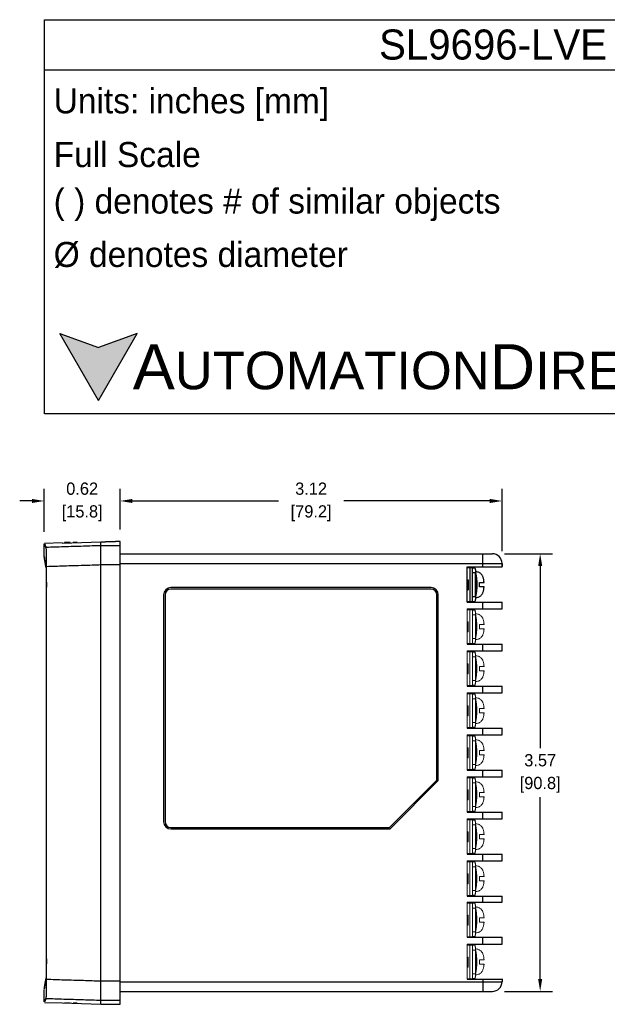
# Model space of a CAD drawing. Header units: inches. Extents: x 515.8 to 530.8, y 504.7 to 513.4.
# Tile 7 of 17: x 521.5 to 526.3, y 504.8 to 512.8. Entities that reach past the tile are written whole.
import ezdxf

# ---------------------------------------------------------------- set-up
doc = ezdxf.new("R2010")
doc.units = ezdxf.units.IN
doc.header["$LTSCALE"] = 8
doc.header["$MEASUREMENT"] = 0
for name, color, linetype in [('02___PRT_ALL_AXES', 7, 'Continuous'), ('Dimensions', 140, 'Continuous'), ('Text', 140, 'Continuous')]:
    doc.layers.add(name, color=color, linetype=linetype)
doc.styles.add('\\M+2ABAC\\M+2A6A11', font='txt')
doc.dimstyles.get("Standard").update_dxf_attribs({"dimtxt": 0.1, "dimasz": 0.1, "dimexe": 0.1, "dimexo": 0.1, "dimgap": 0.05, "dimtad": 0, "dimtih": 1, "dimtoh": 1, "dimzin": 0, "dimdsep": 46, "dimtxsty": 'Standard', "dimcen": 0, "dimclrd": 256, "dimclre": 256, "dimclrt": 256, "dimadec": 0, "dimazin": 0, "dimtfac": 1, "dimtofl": 0, "dimtmove": 0, "dimatfit": 3, "dimfxl": 0, "dimtolj": 1, "dimtzin": 0, "dimarcsym": 0})

# ---------------------------------------------------------------- blocks, each defined once
blk = doc.blocks.new('*D5')
at = {"layer": 'DEFPOINTS', "color": 0}
for p in [(522.3096, 508.8749), (521.6888, 508.5239), (522.3096, 508.5431)]:
    blk.add_point(p, dxfattribs=at)
at = {"layer": 'Dimensions', "lineweight": -2}
for p, q in [((521.6888, 508.6239), (521.6888, 508.9749)), ((522.3096, 508.6431), (522.3096, 508.9749)), ((521.5888, 508.8749), (521.4888, 508.8749)), ((522.4096, 508.8749), (522.5096, 508.8749))]:
    blk.add_line(p, q, dxfattribs=at)
at = {"layer": 'Dimensions'}
for points in [[(521.5888, 508.8916), (521.5888, 508.8583), (521.6888, 508.8749)], [(522.4096, 508.8916), (522.4096, 508.8583), (522.3096, 508.8749)]]:
    blk.add_solid(points, dxfattribs=at)
at = {"layer": 'Dimensions', "char_height": 0.1, "attachment_point": 5}
for s, insert in [('\\A1;0.62', (521.9992, 508.9749)), ('\\A1;[15.8]', (521.9992, 508.7749))]:
    blk.add_mtext(s, dxfattribs=dict(at, insert=insert))
blk = doc.blocks.new('*D6')
at = {"layer": 'DEFPOINTS', "color": 0}
for p in [(525.4292, 508.8749), (522.3096, 508.5431), (525.4292, 508.3646)]:
    blk.add_point(p, dxfattribs=at)
at = {"layer": 'Dimensions', "lineweight": -2}
for p, q in [((522.3096, 508.6431), (522.3096, 508.9749)), ((525.4292, 508.4646), (525.4292, 508.9749)), ((522.4096, 508.8749), (523.6027, 508.8749)), ((525.3292, 508.8749), (524.1361, 508.8749))]:
    blk.add_line(p, q, dxfattribs=at)
at = {"layer": 'Dimensions'}
for points in [[(522.4096, 508.8916), (522.4096, 508.8583), (522.3096, 508.8749)], [(525.3292, 508.8916), (525.3292, 508.8583), (525.4292, 508.8749)]]:
    blk.add_solid(points, dxfattribs=at)
at = {"layer": 'Dimensions', "char_height": 0.1, "attachment_point": 5}
for s, insert in [('\\A1;3.12', (523.8694, 508.9749)), ('\\A1;[79.2]', (523.8694, 508.7749))]:
    blk.add_mtext(s, dxfattribs=dict(at, insert=insert))
blk = doc.blocks.new('*D9')
at = {"layer": 'DEFPOINTS', "color": 0}
for p in [(525.3503, 508.4435), (525.3503, 504.8691), (525.7408, 504.8691)]:
    blk.add_point(p, dxfattribs=at)
at = {"layer": 'Dimensions', "lineweight": -2}
for p, q in [((525.4503, 508.4435), (525.8408, 508.4435)), ((525.7408, 508.3435), (525.7408, 506.8563)), ((525.7408, 504.9691), (525.7408, 506.4563)), ((525.4503, 504.8691), (525.8408, 504.8691))]:
    blk.add_line(p, q, dxfattribs=at)
at = {"layer": 'Dimensions'}
for points in [[(525.7242, 508.3435), (525.7575, 508.3435), (525.7408, 508.4435)], [(525.7242, 504.9691), (525.7575, 504.9691), (525.7408, 504.8691)]]:
    blk.add_solid(points, dxfattribs=at)
at = {"layer": 'Dimensions', "char_height": 0.1, "attachment_point": 5}
for s, insert in [('\\A1;3.57', (525.7408, 506.7563)), ('\\A1;[90.8]', (525.7408, 506.5563))]:
    blk.add_mtext(s, dxfattribs=dict(at, insert=insert))

msp = doc.modelspace()

# ---------------------------------------------------------------- hatches: boundary and pattern name
at = {"layer": 'Text'}
msp.add_hatch(color=256, dxfattribs=at).paths.add_polyline_path([(522.1334, 509.6962), (522.4495, 510.2436), (522.1334, 510.1286), (521.8173, 510.2436)])

# ---------------------------------------------------------------- linework, layer by layer
at = {"color": 7, "linetype": 'Continuous'}
for p, q in [((521.6888, 508.4248), (521.6888, 508.5239)), ((521.8347, 508.5326), (521.6907, 508.5276)), ((521.8347, 508.5309), (522.1519, 508.5413)), ((521.8347, 508.5309), (521.8347, 508.5326)), ((521.8544, 508.5352), (521.8544, 508.5316)), ((521.9018, 508.5352), (521.8544, 508.5352)), ((521.9018, 508.5332), (521.9018, 508.5352)), ((521.9254, 508.534), (521.9254, 508.5352)), ((521.9577, 508.5352), (521.9254, 508.5352)), ((522.1519, 504.7652), (522.1519, 508.5413)), ((522.3096, 508.5097), (522.1519, 508.5097)), ((522.2702, 508.5423), (522.2702, 508.5431)), ((522.3096, 508.5431), (522.2702, 508.5431)), ((522.3096, 504.7635), (522.3096, 508.5431)), ((522.3096, 508.4435), (525.3503, 508.4435)), ((525.2715, 508.337), (525.2715, 508.4435)), ((521.7082, 504.9687), (521.7082, 508.3379)), ((522.3096, 508.3521), (522.1519, 508.3521)), ((522.3096, 508.3646), (525.4292, 508.3646)), ((525.1453, 508.337), (525.4292, 508.337)), ((525.1453, 508.0492), (525.1453, 508.337)), ((525.1884, 508.3291), (525.1453, 508.3291)), ((525.1473, 508.3291), (525.1473, 508.337)), ((525.1478, 508.3291), (525.1478, 508.337)), ((525.1532, 508.3291), (525.1532, 508.337)), ((525.1652, 508.3291), (525.1652, 508.0531)), ((525.1768, 508.3291), (525.1768, 508.337)), ((525.1847, 508.3291), (525.1847, 508.337)), ((525.1884, 508.0531), (525.1884, 508.3291)), ((525.206, 508.3272), (525.1884, 508.3272)), ((525.4292, 508.3646), (525.4292, 508.341)), ((525.4292, 508.337), (525.4292, 508.3646)), ((525.2129, 508.2877), (525.1884, 508.2877)), ((525.2129, 508.0945), (525.2129, 508.2877)), ((521.7065, 505.1349), (521.7065, 508.1717)), ((524.8495, 508.1675), (522.7236, 508.1675)), ((525.1453, 508.2306), (525.1532, 508.2306)), ((525.1453, 508.2182), (525.1532, 508.2182)), ((525.1453, 508.2041), (525.1532, 508.2041)), ((525.1532, 508.2306), (525.1532, 508.1478)), ((525.2458, 508.2089), (525.2825, 508.2089)), ((525.2825, 508.1734), (525.2458, 508.1734)), ((522.6645, 508.1083), (522.6645, 506.255)), ((522.6763, 508.1083), (522.6763, 506.255)), ((524.8495, 508.1556), (522.7236, 508.1556)), ((524.8969, 506.5951), (524.8969, 508.1083)), ((524.9087, 506.5902), (524.9087, 508.1083)), ((525.1453, 508.1478), (525.1532, 508.1478)), ((525.1884, 508.0945), (525.2129, 508.0945)), ((525.1453, 508.0531), (525.1884, 508.0531)), ((525.1453, 508.0492), (525.4292, 508.0492)), ((525.1473, 508.0492), (525.1473, 508.0531)), ((525.1478, 508.0492), (525.1478, 508.0531)), ((525.1532, 508.0492), (525.1532, 508.0531)), ((525.1768, 508.0492), (525.1768, 508.0531)), ((525.1847, 508.0492), (525.1847, 508.0531)), ((525.1884, 508.0551), (525.206, 508.0551)), ((525.2715, 507.994), (525.2715, 508.0492)), ((525.4292, 507.994), (525.4292, 508.0492)), ((525.1453, 507.994), (525.4292, 507.994)), ((525.1453, 507.7061), (525.4292, 507.7061)), ((525.2715, 507.6509), (525.2715, 507.7061)), ((525.4292, 507.6509), (525.4292, 507.7061)), ((525.1453, 507.6509), (525.4292, 507.6509)), ((525.1453, 507.3631), (525.4292, 507.3631)), ((525.2715, 507.3079), (525.2715, 507.3631)), ((525.4292, 507.3079), (525.4292, 507.3631)), ((525.1453, 507.3079), (525.4292, 507.3079)), ((525.1453, 507.02), (525.4292, 507.02)), ((525.1453, 506.9648), (525.4292, 506.9648)), ((525.2715, 506.9648), (525.2715, 507.02)), ((525.4292, 506.9648), (525.4292, 507.02)), ((525.1453, 506.677), (525.4292, 506.677)), ((525.2715, 506.6218), (525.2715, 506.677)), ((525.4292, 506.6218), (525.4292, 506.677)), ((524.5095, 506.2077), (524.8969, 506.5951)), ((524.5144, 506.1959), (524.9087, 506.5902)), ((525.1453, 506.6218), (525.4292, 506.6218)), ((525.1453, 506.3339), (525.4292, 506.3339)), ((525.2715, 506.2787), (525.2715, 506.3339)), ((525.4292, 506.2787), (525.4292, 506.3339)), ((525.1453, 506.2787), (525.4292, 506.2787)), ((522.7236, 506.2077), (524.5095, 506.2077)), ((522.7236, 506.1959), (524.5144, 506.1959)), ((525.1453, 505.9908), (525.4292, 505.9908)), ((525.1453, 505.9356), (525.4292, 505.9356)), ((525.2715, 505.9356), (525.2715, 505.9908)), ((525.4292, 505.9356), (525.4292, 505.9908)), ((525.1453, 505.6478), (525.4292, 505.6478)), ((525.1453, 505.5985), (525.4292, 505.5985)), ((525.2715, 505.5985), (525.2715, 505.6478)), ((525.4292, 505.5985), (525.4292, 505.6478)), ((525.1453, 505.3107), (525.4292, 505.3107)), ((525.2715, 505.2555), (525.2715, 505.3107)), ((525.4292, 505.2555), (525.4292, 505.3107)), ((525.1453, 505.2555), (525.4292, 505.2555)), ((522.1519, 504.9545), (522.3096, 504.9545)), ((522.3096, 504.9479), (525.4292, 504.9479)), ((525.1453, 504.9676), (525.4292, 504.9676)), ((525.2715, 504.9716), (525.2715, 504.8691)), ((525.4292, 504.9716), (525.4292, 504.9479)), ((521.6888, 504.7827), (521.6888, 504.8818)), ((522.3096, 504.8691), (525.3503, 504.8691)), ((522.1519, 504.7969), (522.3096, 504.7969)), ((521.6907, 504.779), (521.8347, 504.774)), ((521.8347, 504.7757), (522.1519, 504.7652)), ((521.8347, 504.7757), (521.8347, 504.774)), ((521.8544, 504.775), (521.8544, 504.7714)), ((521.9018, 504.7714), (521.8544, 504.7714)), ((521.9018, 504.7734), (521.9018, 504.7714)), ((521.9254, 504.7725), (521.9254, 504.7714)), ((521.9577, 504.7714), (521.9254, 504.7714)), ((522.2702, 504.7635), (522.2702, 504.7643)), ((522.2702, 504.7635), (522.3096, 504.7635))]:
    msp.add_line(p, q, dxfattribs=at)
at = {"color": 7, "linetype": 'Continuous', "lineweight": 0}
for p, q in [((525.1453, 507.7061), (525.1453, 507.994)), ((525.1884, 507.9861), (525.1453, 507.9861)), ((525.1473, 507.9861), (525.1473, 507.994)), ((525.1478, 507.9861), (525.1478, 507.994)), ((525.1532, 507.9861), (525.1532, 507.994)), ((525.1652, 507.9861), (525.1652, 507.7101)), ((525.1768, 507.9861), (525.1768, 507.994)), ((525.1847, 507.9861), (525.1847, 507.994)), ((525.1884, 507.7101), (525.1884, 507.9861)), ((525.206, 507.9841), (525.1884, 507.9841)), ((525.2129, 507.9447), (525.1884, 507.9447)), ((525.2129, 507.7515), (525.2129, 507.9447)), ((525.1453, 507.8875), (525.1532, 507.8875)), ((525.1453, 507.8752), (525.1532, 507.8752)), ((525.1453, 507.8611), (525.1532, 507.8611)), ((525.1532, 507.8875), (525.1532, 507.8047)), ((525.2458, 507.8658), (525.2825, 507.8658)), ((525.1453, 507.8047), (525.1532, 507.8047)), ((525.2825, 507.8303), (525.2458, 507.8303)), ((525.1453, 507.7101), (525.1884, 507.7101)), ((525.1473, 507.7061), (525.1473, 507.7101)), ((525.1478, 507.7061), (525.1478, 507.7101)), ((525.1532, 507.7061), (525.1532, 507.7101)), ((525.1768, 507.7061), (525.1768, 507.7101)), ((525.1847, 507.7061), (525.1847, 507.7101)), ((525.1884, 507.7515), (525.2129, 507.7515)), ((525.1884, 507.712), (525.206, 507.712)), ((525.1453, 507.3631), (525.1453, 507.6509)), ((525.1884, 507.643), (525.1453, 507.643)), ((525.1473, 507.643), (525.1473, 507.6509)), ((525.1478, 507.643), (525.1478, 507.6509)), ((525.1532, 507.643), (525.1532, 507.6509)), ((525.1652, 507.643), (525.1652, 507.367)), ((525.1768, 507.643), (525.1768, 507.6509)), ((525.1847, 507.643), (525.1847, 507.6509)), ((525.1884, 507.367), (525.1884, 507.643)), ((525.206, 507.6411), (525.1884, 507.6411)), ((525.2129, 507.6016), (525.1884, 507.6016)), ((525.2129, 507.4084), (525.2129, 507.6016)), ((525.1453, 507.5445), (525.1532, 507.5445)), ((525.1453, 507.5321), (525.1532, 507.5321)), ((525.1532, 507.5445), (525.1532, 507.4616)), ((525.2458, 507.5228), (525.2825, 507.5228)), ((525.1453, 507.518), (525.1532, 507.518)), ((525.1453, 507.4616), (525.1532, 507.4616)), ((525.2825, 507.4873), (525.2458, 507.4873)), ((525.1453, 507.367), (525.1884, 507.367)), ((525.1473, 507.3631), (525.1473, 507.367)), ((525.1478, 507.3631), (525.1478, 507.367)), ((525.1532, 507.3631), (525.1532, 507.367)), ((525.1768, 507.3631), (525.1768, 507.367)), ((525.1847, 507.3631), (525.1847, 507.367)), ((525.1884, 507.4084), (525.2129, 507.4084)), ((525.1884, 507.369), (525.206, 507.369)), ((525.1453, 507.02), (525.1453, 507.3079)), ((525.1884, 507.3), (525.1453, 507.3)), ((525.1473, 507.3), (525.1473, 507.3079)), ((525.1478, 507.3), (525.1478, 507.3079)), ((525.1532, 507.3), (525.1532, 507.3079)), ((525.1652, 507.3), (525.1652, 507.024)), ((525.1768, 507.3), (525.1768, 507.3079)), ((525.1847, 507.3), (525.1847, 507.3079)), ((525.1884, 507.024), (525.1884, 507.3)), ((525.206, 507.298), (525.1884, 507.298)), ((525.1453, 507.2014), (525.1532, 507.2014)), ((525.1532, 507.2014), (525.1532, 507.1186)), ((525.2129, 507.2586), (525.1884, 507.2586)), ((525.2129, 507.0654), (525.2129, 507.2586)), ((525.1453, 507.1891), (525.1532, 507.1891)), ((525.1453, 507.175), (525.1532, 507.175)), ((525.1453, 507.1186), (525.1532, 507.1186)), ((525.2458, 507.1797), (525.2825, 507.1797)), ((525.2825, 507.1442), (525.2458, 507.1442)), ((525.1884, 507.0654), (525.2129, 507.0654)), ((525.1453, 507.024), (525.1884, 507.024)), ((525.1453, 506.677), (525.1453, 506.9648)), ((525.1884, 506.9569), (525.1453, 506.9569)), ((525.1473, 507.02), (525.1473, 507.024)), ((525.1473, 506.9569), (525.1473, 506.9648)), ((525.1478, 507.02), (525.1478, 507.024)), ((525.1478, 506.9569), (525.1478, 506.9648)), ((525.1532, 507.02), (525.1532, 507.024)), ((525.1532, 506.9569), (525.1532, 506.9648)), ((525.1652, 506.9569), (525.1652, 506.6809)), ((525.1768, 507.02), (525.1768, 507.024)), ((525.1768, 506.9569), (525.1768, 506.9648)), ((525.1847, 507.02), (525.1847, 507.024)), ((525.1847, 506.9569), (525.1847, 506.9648)), ((525.1884, 507.0259), (525.206, 507.0259)), ((525.1884, 506.6809), (525.1884, 506.9569)), ((525.206, 506.9549), (525.1884, 506.9549)), ((525.2129, 506.9155), (525.1884, 506.9155)), ((525.2129, 506.7223), (525.2129, 506.9155)), ((525.1453, 506.8583), (525.1532, 506.8583)), ((525.1453, 506.846), (525.1532, 506.846)), ((525.1453, 506.8319), (525.1532, 506.8319)), ((525.1532, 506.8583), (525.1532, 506.7755)), ((525.2458, 506.8367), (525.2825, 506.8367)), ((525.2825, 506.8012), (525.2458, 506.8012)), ((525.1453, 506.7755), (525.1532, 506.7755)), ((525.1884, 506.7223), (525.2129, 506.7223)), ((525.1453, 506.6809), (525.1884, 506.6809)), ((525.1473, 506.677), (525.1473, 506.6809)), ((525.1478, 506.677), (525.1478, 506.6809)), ((525.1532, 506.677), (525.1532, 506.6809)), ((525.1768, 506.677), (525.1768, 506.6809)), ((525.1847, 506.677), (525.1847, 506.6809)), ((525.1884, 506.6829), (525.206, 506.6829)), ((525.1453, 506.3339), (525.1453, 506.6218)), ((525.1884, 506.6139), (525.1453, 506.6139)), ((525.1473, 506.6139), (525.1473, 506.6218)), ((525.1478, 506.6139), (525.1478, 506.6218)), ((525.1532, 506.6139), (525.1532, 506.6218)), ((525.1652, 506.6139), (525.1652, 506.3378)), ((525.1768, 506.6139), (525.1768, 506.6218)), ((525.1847, 506.6139), (525.1847, 506.6218)), ((525.1884, 506.3378), (525.1884, 506.6139)), ((525.206, 506.6119), (525.1884, 506.6119)), ((525.2129, 506.5725), (525.1884, 506.5725)), ((525.2129, 506.3792), (525.2129, 506.5725)), ((525.1453, 506.5153), (525.1532, 506.5153)), ((525.1453, 506.503), (525.1532, 506.503)), ((525.1453, 506.4889), (525.1532, 506.4889)), ((525.1532, 506.5153), (525.1532, 506.4325)), ((525.2458, 506.4936), (525.2825, 506.4936)), ((525.1453, 506.4325), (525.1532, 506.4325)), ((525.2825, 506.4581), (525.2458, 506.4581)), ((525.1453, 506.3378), (525.1884, 506.3378)), ((525.1473, 506.3339), (525.1473, 506.3378)), ((525.1478, 506.3339), (525.1478, 506.3378)), ((525.1532, 506.3339), (525.1532, 506.3378)), ((525.1768, 506.3339), (525.1768, 506.3378)), ((525.1847, 506.3339), (525.1847, 506.3378)), ((525.1884, 506.3792), (525.2129, 506.3792)), ((525.1884, 506.3398), (525.206, 506.3398)), ((525.1453, 505.9908), (525.1453, 506.2787)), ((525.1884, 506.2708), (525.1453, 506.2708)), ((525.1473, 506.2708), (525.1473, 506.2787)), ((525.1478, 506.2708), (525.1478, 506.2787)), ((525.1532, 506.2708), (525.1532, 506.2787)), ((525.1652, 506.2708), (525.1652, 505.9948)), ((525.1768, 506.2708), (525.1768, 506.2787)), ((525.1847, 506.2708), (525.1847, 506.2787)), ((525.1884, 505.9948), (525.1884, 506.2708)), ((525.206, 506.2688), (525.1884, 506.2688)), ((525.1453, 506.1722), (525.1532, 506.1722)), ((525.1453, 506.1599), (525.1532, 506.1599)), ((525.1532, 506.1722), (525.1532, 506.0894)), ((525.2129, 506.2294), (525.1884, 506.2294)), ((525.2129, 506.0362), (525.2129, 506.2294)), ((525.1453, 506.1458), (525.1532, 506.1458)), ((525.1453, 506.0894), (525.1532, 506.0894)), ((525.2458, 506.1505), (525.2825, 506.1505)), ((525.2825, 506.1151), (525.2458, 506.1151)), ((525.1453, 505.9948), (525.1884, 505.9948)), ((525.1473, 505.9908), (525.1473, 505.9948)), ((525.1478, 505.9908), (525.1478, 505.9948)), ((525.1532, 505.9908), (525.1532, 505.9948)), ((525.1768, 505.9908), (525.1768, 505.9948)), ((525.1847, 505.9908), (525.1847, 505.9948)), ((525.1884, 506.0362), (525.2129, 506.0362)), ((525.1884, 505.9968), (525.206, 505.9968)), ((525.1453, 505.6478), (525.1453, 505.9356)), ((525.1884, 505.9278), (525.1453, 505.9278)), ((525.1473, 505.9278), (525.1473, 505.9356)), ((525.1478, 505.9278), (525.1478, 505.9356)), ((525.1532, 505.9278), (525.1532, 505.9356)), ((525.1652, 505.9278), (525.1652, 505.6517)), ((525.1768, 505.9278), (525.1768, 505.9356)), ((525.1847, 505.9278), (525.1847, 505.9356)), ((525.1884, 505.6517), (525.1884, 505.9278)), ((525.206, 505.9258), (525.1884, 505.9258)), ((525.2129, 505.8864), (525.1884, 505.8864)), ((525.2129, 505.6931), (525.2129, 505.8864)), ((525.1453, 505.8292), (525.1532, 505.8292)), ((525.1453, 505.8168), (525.1532, 505.8168)), ((525.1453, 505.8027), (525.1532, 505.8027)), ((525.1532, 505.8292), (525.1532, 505.7464)), ((525.2458, 505.8075), (525.2825, 505.8075)), ((525.2825, 505.772), (525.2458, 505.772)), ((525.1453, 505.7464), (525.1532, 505.7464)), ((525.1884, 505.6931), (525.2129, 505.6931)), ((525.1453, 505.6517), (525.1884, 505.6517)), ((525.1453, 505.3107), (525.1453, 505.5985)), ((525.1884, 505.5907), (525.1453, 505.5907)), ((525.1473, 505.6478), (525.1473, 505.6517)), ((525.1473, 505.5907), (525.1473, 505.5985)), ((525.1478, 505.6478), (525.1478, 505.6517)), ((525.1478, 505.5907), (525.1478, 505.5985)), ((525.1532, 505.6478), (525.1532, 505.6517)), ((525.1532, 505.5907), (525.1532, 505.5985)), ((525.1652, 505.5907), (525.1652, 505.3146)), ((525.1768, 505.6478), (525.1768, 505.6517)), ((525.1768, 505.5907), (525.1768, 505.5985)), ((525.1847, 505.6478), (525.1847, 505.6517)), ((525.1847, 505.5907), (525.1847, 505.5985)), ((525.1884, 505.6537), (525.206, 505.6537)), ((525.1884, 505.3146), (525.1884, 505.5907)), ((525.206, 505.5887), (525.1884, 505.5887)), ((525.2129, 505.5493), (525.1884, 505.5493)), ((525.2129, 505.356), (525.2129, 505.5493)), ((525.1453, 505.4921), (525.1532, 505.4921)), ((525.1453, 505.4797), (525.1532, 505.4797)), ((525.1453, 505.4657), (525.1532, 505.4657)), ((525.1532, 505.4921), (525.1532, 505.4093)), ((525.2458, 505.4704), (525.2825, 505.4704)), ((525.2825, 505.4349), (525.2458, 505.4349)), ((525.1453, 505.4093), (525.1532, 505.4093)), ((525.1884, 505.356), (525.2129, 505.356)), ((525.1453, 505.3146), (525.1884, 505.3146)), ((525.1473, 505.3107), (525.1473, 505.3146)), ((525.1478, 505.3107), (525.1478, 505.3146)), ((525.1532, 505.3107), (525.1532, 505.3146)), ((525.1768, 505.3107), (525.1768, 505.3146)), ((525.1847, 505.3107), (525.1847, 505.3146)), ((525.1884, 505.3166), (525.206, 505.3166)), ((525.1453, 504.9676), (525.1453, 505.2555)), ((525.1884, 505.2476), (525.1453, 505.2476)), ((525.1473, 505.2476), (525.1473, 505.2555)), ((525.1478, 505.2476), (525.1478, 505.2555)), ((525.1532, 505.2476), (525.1532, 505.2555)), ((525.1652, 505.2476), (525.1652, 504.9716)), ((525.1768, 505.2476), (525.1768, 505.2555)), ((525.1847, 505.2476), (525.1847, 505.2555)), ((525.1884, 504.9716), (525.1884, 505.2476)), ((525.206, 505.2456), (525.1884, 505.2456)), ((525.2129, 505.2062), (525.1884, 505.2062)), ((525.2129, 505.013), (525.2129, 505.2062)), ((525.1453, 505.149), (525.1532, 505.149)), ((525.1453, 505.1367), (525.1532, 505.1367)), ((525.1453, 505.1226), (525.1532, 505.1226)), ((525.1532, 505.149), (525.1532, 505.0662)), ((525.2458, 505.1273), (525.2825, 505.1273)), ((525.1453, 505.0662), (525.1532, 505.0662)), ((525.2825, 505.0918), (525.2458, 505.0918)), ((525.1453, 504.9716), (525.1884, 504.9716)), ((525.1473, 504.9676), (525.1473, 504.9716)), ((525.1478, 504.9676), (525.1478, 504.9716)), ((525.1532, 504.9676), (525.1532, 504.9716)), ((525.1768, 504.9676), (525.1768, 504.9716)), ((525.1847, 504.9676), (525.1847, 504.9716)), ((525.1884, 505.013), (525.2129, 505.013)), ((525.1884, 504.9736), (525.206, 504.9736))]:
    msp.add_line(p, q, dxfattribs=at)
at = {"color": 7, "linetype": 'Continuous'}
for centre, radius, start, end in [((525.3503, 508.3646), 0.0789, 0, 90), ((522.7236, 508.1083), 0.0591, 90, 180), ((524.8495, 508.1083), 0.0591, 0, 90), ((522.7236, 508.1083), 0.0473, 90, 180), ((524.8495, 508.1083), 0.0473, 0, 90), ((522.7236, 506.255), 0.0591, 180, 270), ((522.7236, 506.255), 0.0473, 180, 270), ((525.3503, 504.9479), 0.0789, 270, 0)]:
    msp.add_arc(centre, radius, start, end, dxfattribs=at)
for points, start_tangent, end_tangent in [([(521.7052, 508.4953), (521.6907, 508.5239), (521.7052, 508.4953)], (-0.453341, 0.891337), (0.453341, -0.891337)), ([(521.7052, 508.4953), (521.6907, 508.5239), (521.7052, 508.4953)], (-0.453341, 0.891337), (0.453341, -0.891337)), ([(522.1519, 508.5097), (522.0088, 508.5049), (521.8483, 508.5001), (521.7052, 508.4953)], (-0.999436, -0.033582), (-0.999436, -0.033593)), ([(521.7082, 508.3379), (521.7082, 508.3717), (521.7079, 508.4047), (521.7076, 508.4343), (521.7071, 508.4587), (521.7065, 508.4779), (521.7059, 508.4903), (521.7052, 508.4953)], (0, 1), (-0.453341, 0.891337)), ([(522.1519, 508.5413), (522.1706, 508.5414), (522.1893, 508.5415)], (0.999996, 0.002901), (0.999996, 0.00281)), ([(522.2665, 508.5421), (522.2557, 508.5419), (522.2385, 508.5417), (522.2158, 508.5416), (522.1893, 508.5415)], (-0.973315, 0.229472), (-0.999996, -0.00281)), ([(522.2702, 508.5423), (522.2665, 508.5421)], (0, -1), (-0.973315, 0.229472)), ([(521.7039, 508.3283), (521.6943, 508.39), (521.6894, 508.4209), (521.6943, 508.39), (521.7039, 508.3283)], (-0.153831, 0.988097), (0.153831, -0.988097)), ([(521.7039, 508.3283), (521.6943, 508.39), (521.6894, 508.4209), (521.6943, 508.39), (521.7039, 508.3283)], (-0.153831, 0.988097), (0.153831, -0.988097)), ([(521.7039, 508.3283), (521.7046, 508.3194), (521.7052, 508.3016), (521.7058, 508.2765), (521.7062, 508.2453), (521.7065, 508.2093), (521.7065, 508.1717)], (0.153831, -0.988097), (0, -1)), ([(522.1519, 508.3522), (522.0098, 508.3474), (521.8503, 508.3426), (521.7082, 508.3379)], (-0.999436, -0.033587), (-0.999435, -0.033597)), ([(525.206, 508.3272), (525.2073, 508.3264), (525.2086, 508.3242), (525.2098, 508.3205), (525.2109, 508.3156), (525.2117, 508.3096), (525.2123, 508.3028), (525.2127, 508.2954), (525.2129, 508.2877)], (1, 0), (0, -1)), ([(525.2129, 508.2869), (525.2135, 508.2851), (525.2154, 508.2786), (525.2173, 508.27), (525.2191, 508.259), (525.2207, 508.2459), (525.222, 508.2312), (525.2229, 508.2155), (525.2233, 508.1994), (525.2233, 508.1831), (525.2229, 508.1669), (525.222, 508.1512), (525.2207, 508.1365), (525.2191, 508.1234), (525.2173, 508.1124), (525.2154, 508.1037), (525.2135, 508.0972), (525.2129, 508.0953)], (0.337828, -0.941208), (-0.337816, -0.941212)), ([(525.2129, 508.2669), (525.2146, 508.2565), (525.2161, 508.2439), (525.2174, 508.2297), (525.2182, 508.2146), (525.2186, 508.1991), (525.2186, 508.1834), (525.2182, 508.1678), (525.2174, 508.1527), (525.2162, 508.1385), (525.2146, 508.1259), (525.2129, 508.1153)], (0.187419, -0.98228), (-0.187469, -0.982271)), ([(525.2458, 508.1734), (525.246, 508.1819), (525.2461, 508.1912), (525.246, 508.2004), (525.2458, 508.2089)], (0.030173, 0.999545), (-0.030173, 0.999545)), ([(525.2129, 508.0945), (525.2127, 508.0869), (525.2123, 508.0794), (525.2117, 508.0726), (525.2109, 508.0666), (525.2098, 508.0617), (525.2086, 508.0581), (525.2073, 508.0558), (525.206, 508.0551)], (0, -1), (-1, 0)), ([(521.7065, 505.1349), (521.7065, 505.0973), (521.7062, 505.0613), (521.7058, 505.0301), (521.7052, 505.005), (521.7046, 504.9872), (521.7039, 504.9783)], (0, -1), (-0.153831, -0.988097)), ([(521.7039, 504.9783), (521.6943, 504.9166), (521.6894, 504.8857), (521.6943, 504.9166), (521.7039, 504.9783)], (-0.153831, -0.988097), (0.153831, 0.988097)), ([(521.7039, 504.9783), (521.6943, 504.9166), (521.6894, 504.8857), (521.6943, 504.9166), (521.7039, 504.9783)], (-0.153831, -0.988097), (0.153831, 0.988097)), ([(521.7052, 504.8113), (521.7059, 504.8163), (521.7065, 504.8287), (521.7071, 504.8479), (521.7076, 504.8723), (521.7079, 504.9019), (521.7082, 504.9349), (521.7082, 504.9687)], (0.453341, 0.891337), (0, 1)), ([(521.7082, 504.9687), (521.8503, 504.964), (522.0098, 504.9592), (522.1519, 504.9544)], (0.999435, -0.033597), (0.999436, -0.033587)), ([(521.7052, 504.8113), (521.6907, 504.7827), (521.7052, 504.8113)], (-0.453341, -0.891337), (0.453341, 0.891337)), ([(521.7052, 504.8113), (521.6907, 504.7827), (521.7052, 504.8113)], (-0.453341, -0.891337), (0.453341, 0.891337)), ([(521.7052, 504.8113), (521.8483, 504.8065), (522.0088, 504.8017), (522.1519, 504.7969)], (0.999436, -0.033593), (0.999436, -0.033582)), ([(522.1519, 504.7652), (522.1706, 504.7652), (522.1893, 504.7651)], (0.999996, -0.002901), (0.999996, -0.00281)), ([(522.1893, 504.7651), (522.2158, 504.765), (522.2385, 504.7649), (522.2557, 504.7647), (522.2665, 504.7645), (522.2702, 504.7644)], (0.999996, -0.00281), (0.023715, -0.999719))]:
    msp.add_spline(points, degree=3, dxfattribs=dict(at, start_tangent=start_tangent, end_tangent=end_tangent))
at = {"color": 7, "linetype": 'Continuous', "lineweight": 0}
for points, start_tangent, end_tangent in [([(525.206, 507.9841), (525.2073, 507.9834), (525.2086, 507.9811), (525.2098, 507.9775), (525.2109, 507.9726), (525.2117, 507.9666), (525.2123, 507.9598), (525.2127, 507.9523), (525.2129, 507.9447)], (1, 0), (0, -1)), ([(525.2129, 507.9439), (525.2135, 507.9421), (525.2154, 507.9356), (525.2173, 507.9269), (525.2191, 507.9159), (525.2207, 507.9028), (525.222, 507.8881), (525.2229, 507.8725), (525.2233, 507.8563), (525.2233, 507.84), (525.2229, 507.8238), (525.222, 507.8081), (525.2207, 507.7934), (525.2191, 507.7803), (525.2173, 507.7693), (525.2154, 507.7606), (525.2135, 507.7541), (525.2129, 507.7523)], (0.337828, -0.941208), (-0.337816, -0.941212)), ([(525.2129, 507.9239), (525.2146, 507.9134), (525.2161, 507.9008), (525.2174, 507.8867), (525.2182, 507.8716), (525.2186, 507.856), (525.2186, 507.8403), (525.2182, 507.8247), (525.2174, 507.8096), (525.2162, 507.7955), (525.2146, 507.7829), (525.2129, 507.7723)], (0.187419, -0.98228), (-0.187469, -0.982271)), ([(525.2458, 507.8303), (525.246, 507.8389), (525.2461, 507.8481), (525.246, 507.8573), (525.2458, 507.8658)], (0.030173, 0.999545), (-0.030173, 0.999545)), ([(525.2129, 507.7515), (525.2127, 507.7438), (525.2123, 507.7364), (525.2117, 507.7296), (525.2109, 507.7236), (525.2098, 507.7187), (525.2086, 507.715), (525.2073, 507.7128), (525.206, 507.712)], (0, -1), (-1, 0)), ([(525.206, 507.6411), (525.2073, 507.6403), (525.2086, 507.6381), (525.2098, 507.6344), (525.2109, 507.6295), (525.2117, 507.6235), (525.2123, 507.6167), (525.2127, 507.6093), (525.2129, 507.6016)], (1, 0), (0, -1)), ([(525.2129, 507.6008), (525.2135, 507.599), (525.2154, 507.5925), (525.2173, 507.5838), (525.2191, 507.5729), (525.2207, 507.5598), (525.222, 507.5451), (525.2229, 507.5294), (525.2233, 507.5133), (525.2233, 507.4969), (525.2229, 507.4808), (525.222, 507.4651), (525.2207, 507.4504), (525.2191, 507.4373), (525.2173, 507.4263), (525.2154, 507.4176), (525.2135, 507.4111), (525.2129, 507.4092)], (0.337828, -0.941208), (-0.337816, -0.941212)), ([(525.2129, 507.5808), (525.2146, 507.5704), (525.2161, 507.5578), (525.2174, 507.5436), (525.2182, 507.5285), (525.2186, 507.5129), (525.2186, 507.4972), (525.2182, 507.4817), (525.2174, 507.4666), (525.2162, 507.4524), (525.2146, 507.4398), (525.2129, 507.4292)], (0.187419, -0.98228), (-0.187469, -0.982271)), ([(525.2458, 507.4873), (525.246, 507.4958), (525.2461, 507.505), (525.246, 507.5143), (525.2458, 507.5228)], (0.030173, 0.999545), (-0.030173, 0.999545)), ([(525.2129, 507.4084), (525.2127, 507.4008), (525.2123, 507.3933), (525.2117, 507.3865), (525.2109, 507.3805), (525.2098, 507.3756), (525.2086, 507.372), (525.2073, 507.3697), (525.206, 507.369)], (0, -1), (-1, 0)), ([(525.206, 507.298), (525.2073, 507.2973), (525.2086, 507.295), (525.2098, 507.2914), (525.2109, 507.2865), (525.2117, 507.2805), (525.2123, 507.2737), (525.2127, 507.2662), (525.2129, 507.2586)], (1, 0), (0, -1)), ([(525.2129, 507.2578), (525.2135, 507.256), (525.2154, 507.2495), (525.2173, 507.2408), (525.2191, 507.2298), (525.2207, 507.2167), (525.222, 507.202), (525.2229, 507.1863), (525.2233, 507.1702), (525.2233, 507.1539), (525.2229, 507.1377), (525.222, 507.122), (525.2207, 507.1073), (525.2191, 507.0942), (525.2173, 507.0832), (525.2154, 507.0745), (525.2135, 507.068), (525.2129, 507.0662)], (0.337828, -0.941208), (-0.337816, -0.941212)), ([(525.2129, 507.2378), (525.2146, 507.2273), (525.2161, 507.2147), (525.2174, 507.2006), (525.2182, 507.1854), (525.2186, 507.1699), (525.2186, 507.1542), (525.2182, 507.1386), (525.2174, 507.1235), (525.2162, 507.1093), (525.2146, 507.0967), (525.2129, 507.0862)], (0.187419, -0.98228), (-0.187469, -0.982271)), ([(525.2458, 507.1442), (525.246, 507.1527), (525.2461, 507.162), (525.246, 507.1712), (525.2458, 507.1797)], (0.030173, 0.999545), (-0.030173, 0.999545)), ([(525.2129, 507.0654), (525.2127, 507.0577), (525.2123, 507.0503), (525.2117, 507.0435), (525.2109, 507.0375), (525.2098, 507.0326), (525.2086, 507.0289), (525.2073, 507.0267), (525.206, 507.0259)], (0, -1), (-1, 0)), ([(525.206, 506.9549), (525.2073, 506.9542), (525.2086, 506.9519), (525.2098, 506.9483), (525.2109, 506.9434), (525.2117, 506.9374), (525.2123, 506.9306), (525.2127, 506.9232), (525.2129, 506.9155)], (1, 0), (0, -1)), ([(525.2129, 506.9147), (525.2135, 506.9129), (525.2154, 506.9064), (525.2173, 506.8977), (525.2191, 506.8868), (525.2207, 506.8737), (525.222, 506.859), (525.2229, 506.8433), (525.2233, 506.8271), (525.2233, 506.8108), (525.2229, 506.7947), (525.222, 506.779), (525.2207, 506.7643), (525.2191, 506.7512), (525.2173, 506.7402), (525.2154, 506.7315), (525.2135, 506.7249), (525.2129, 506.7231)], (0.337828, -0.941208), (-0.337816, -0.941212)), ([(525.2129, 506.8947), (525.2146, 506.8842), (525.2161, 506.8717), (525.2174, 506.8575), (525.2182, 506.8424), (525.2186, 506.8268), (525.2186, 506.8111), (525.2182, 506.7956), (525.2174, 506.7805), (525.2162, 506.7663), (525.2146, 506.7537), (525.2129, 506.7431)], (0.187419, -0.98228), (-0.187469, -0.982271)), ([(525.2458, 506.8012), (525.246, 506.8097), (525.2461, 506.8189), (525.246, 506.8282), (525.2458, 506.8367)], (0.030173, 0.999545), (-0.030173, 0.999545)), ([(525.2129, 506.7223), (525.2127, 506.7146), (525.2123, 506.7072), (525.2117, 506.7004), (525.2109, 506.6944), (525.2098, 506.6895), (525.2086, 506.6859), (525.2073, 506.6836), (525.206, 506.6829)], (0, -1), (-1, 0)), ([(525.206, 506.6119), (525.2073, 506.6111), (525.2086, 506.6089), (525.2098, 506.6053), (525.2109, 506.6003), (525.2117, 506.5943), (525.2123, 506.5876), (525.2127, 506.5801), (525.2129, 506.5725)], (1, 0), (0, -1)), ([(525.2129, 506.5717), (525.2135, 506.5699), (525.2154, 506.5634), (525.2173, 506.5547), (525.2191, 506.5437), (525.2207, 506.5306), (525.222, 506.5159), (525.2229, 506.5002), (525.2233, 506.4841), (525.2233, 506.4678), (525.2229, 506.4516), (525.222, 506.4359), (525.2207, 506.4212), (525.2191, 506.4081), (525.2173, 506.3971), (525.2154, 506.3884), (525.2135, 506.3819), (525.2129, 506.38)], (0.337828, -0.941208), (-0.337816, -0.941212)), ([(525.2129, 506.5516), (525.2146, 506.5412), (525.2161, 506.5286), (525.2174, 506.5144), (525.2182, 506.4993), (525.2186, 506.4838), (525.2186, 506.4681), (525.2182, 506.4525), (525.2174, 506.4374), (525.2162, 506.4232), (525.2146, 506.4106), (525.2129, 506.4)], (0.187419, -0.98228), (-0.187469, -0.982271)), ([(525.2458, 506.4581), (525.246, 506.4666), (525.2461, 506.4759), (525.246, 506.4851), (525.2458, 506.4936)], (0.030173, 0.999545), (-0.030173, 0.999545)), ([(525.2129, 506.3792), (525.2127, 506.3716), (525.2123, 506.3642), (525.2117, 506.3574), (525.2109, 506.3514), (525.2098, 506.3464), (525.2086, 506.3428), (525.2073, 506.3406), (525.206, 506.3398)], (0, -1), (-1, 0)), ([(525.206, 506.2688), (525.2073, 506.2681), (525.2086, 506.2658), (525.2098, 506.2622), (525.2109, 506.2573), (525.2117, 506.2513), (525.2123, 506.2445), (525.2127, 506.2371), (525.2129, 506.2294)], (1, 0), (0, -1)), ([(525.2129, 506.2286), (525.2135, 506.2268), (525.2154, 506.2203), (525.2173, 506.2116), (525.2191, 506.2006), (525.2207, 506.1876), (525.222, 506.1729), (525.2229, 506.1572), (525.2233, 506.141), (525.2233, 506.1247), (525.2229, 506.1086), (525.222, 506.0929), (525.2207, 506.0782), (525.2191, 506.0651), (525.2173, 506.0541), (525.2154, 506.0454), (525.2135, 506.0388), (525.2129, 506.037)], (0.337828, -0.941208), (-0.337816, -0.941212)), ([(525.2129, 506.2086), (525.2146, 506.1981), (525.2161, 506.1855), (525.2174, 506.1714), (525.2182, 506.1563), (525.2186, 506.1407), (525.2186, 506.125), (525.2182, 506.1095), (525.2174, 506.0943), (525.2162, 506.0802), (525.2146, 506.0676), (525.2129, 506.057)], (0.187419, -0.98228), (-0.187469, -0.982271)), ([(525.2458, 506.1151), (525.246, 506.1236), (525.2461, 506.1328), (525.246, 506.1421), (525.2458, 506.1505)], (0.030173, 0.999545), (-0.030173, 0.999545)), ([(525.2129, 506.0362), (525.2127, 506.0285), (525.2123, 506.0211), (525.2117, 506.0143), (525.2109, 506.0083), (525.2098, 506.0034), (525.2086, 505.9998), (525.2073, 505.9975), (525.206, 505.9968)], (0, -1), (-1, 0)), ([(525.206, 505.9258), (525.2073, 505.925), (525.2086, 505.9228), (525.2098, 505.9192), (525.2109, 505.9142), (525.2117, 505.9082), (525.2123, 505.9014), (525.2127, 505.894), (525.2129, 505.8864)], (1, 0), (0, -1)), ([(525.2129, 505.8855), (525.2135, 505.8837), (525.2154, 505.8772), (525.2173, 505.8686), (525.2191, 505.8576), (525.2207, 505.8445), (525.222, 505.8298), (525.2229, 505.8141), (525.2233, 505.798), (525.2233, 505.7817), (525.2229, 505.7655), (525.222, 505.7498), (525.2207, 505.7351), (525.2191, 505.722), (525.2173, 505.711), (525.2154, 505.7023), (525.2135, 505.6958), (525.2129, 505.6939)], (0.337828, -0.941208), (-0.337816, -0.941212)), ([(525.2129, 505.8655), (525.2146, 505.8551), (525.2161, 505.8425), (525.2174, 505.8283), (525.2182, 505.8132), (525.2186, 505.7977), (525.2186, 505.782), (525.2182, 505.7664), (525.2174, 505.7513), (525.2162, 505.7371), (525.2146, 505.7245), (525.2129, 505.7139)], (0.187419, -0.98228), (-0.187469, -0.982271)), ([(525.2458, 505.772), (525.246, 505.7805), (525.2461, 505.7898), (525.246, 505.799), (525.2458, 505.8075)], (0.030173, 0.999545), (-0.030173, 0.999545)), ([(525.2129, 505.6931), (525.2127, 505.6855), (525.2123, 505.678), (525.2117, 505.6713), (525.2109, 505.6653), (525.2098, 505.6603), (525.2086, 505.6567), (525.2073, 505.6545), (525.206, 505.6537)], (0, -1), (-1, 0)), ([(525.206, 505.5887), (525.2073, 505.5879), (525.2086, 505.5857), (525.2098, 505.5821), (525.2109, 505.5771), (525.2117, 505.5711), (525.2123, 505.5644), (525.2127, 505.5569), (525.2129, 505.5493)], (1, 0), (0, -1)), ([(525.2129, 505.5485), (525.2135, 505.5466), (525.2154, 505.5402), (525.2173, 505.5315), (525.2191, 505.5205), (525.2207, 505.5074), (525.222, 505.4927), (525.2229, 505.477), (525.2233, 505.4609), (525.2233, 505.4446), (525.2229, 505.4284), (525.222, 505.4127), (525.2207, 505.398), (525.2191, 505.3849), (525.2173, 505.3739), (525.2154, 505.3652), (525.2135, 505.3587), (525.2129, 505.3568)], (0.337828, -0.941208), (-0.337816, -0.941212)), ([(525.2129, 505.5284), (525.2146, 505.518), (525.2161, 505.5054), (525.2174, 505.4912), (525.2182, 505.4761), (525.2186, 505.4606), (525.2186, 505.4449), (525.2182, 505.4293), (525.2174, 505.4142), (525.2162, 505.4), (525.2146, 505.3874), (525.2129, 505.3768)], (0.187419, -0.98228), (-0.187469, -0.982271)), ([(525.2458, 505.4349), (525.246, 505.4434), (525.2461, 505.4527), (525.246, 505.4619), (525.2458, 505.4704)], (0.030173, 0.999545), (-0.030173, 0.999545)), ([(525.2129, 505.356), (525.2127, 505.3484), (525.2123, 505.3409), (525.2117, 505.3342), (525.2109, 505.3282), (525.2098, 505.3232), (525.2086, 505.3196), (525.2073, 505.3174), (525.206, 505.3166)], (0, -1), (-1, 0)), ([(525.206, 505.2456), (525.2073, 505.2449), (525.2086, 505.2426), (525.2098, 505.239), (525.2109, 505.2341), (525.2117, 505.2281), (525.2123, 505.2213), (525.2127, 505.2139), (525.2129, 505.2062)], (1, 0), (0, -1)), ([(525.2129, 505.2054), (525.2135, 505.2036), (525.2154, 505.1971), (525.2173, 505.1884), (525.2191, 505.1774), (525.2207, 505.1644), (525.222, 505.1497), (525.2229, 505.134), (525.2233, 505.1178), (525.2233, 505.1015), (525.2229, 505.0854), (525.222, 505.0697), (525.2207, 505.055), (525.2191, 505.0419), (525.2173, 505.0309), (525.2154, 505.0221), (525.2135, 505.0156), (525.2129, 505.0138)], (0.337828, -0.941208), (-0.337816, -0.941212)), ([(525.2129, 505.1854), (525.2146, 505.1749), (525.2161, 505.1623), (525.2174, 505.1482), (525.2182, 505.1331), (525.2186, 505.1175), (525.2186, 505.1018), (525.2182, 505.0863), (525.2174, 505.0711), (525.2162, 505.057), (525.2146, 505.0444), (525.2129, 505.0338)], (0.187419, -0.98228), (-0.187469, -0.982271)), ([(525.2458, 505.0918), (525.246, 505.1004), (525.2461, 505.1096), (525.246, 505.1188), (525.2458, 505.1273)], (0.030173, 0.999545), (-0.030173, 0.999545)), ([(525.2129, 505.013), (525.2127, 505.0053), (525.2123, 504.9979), (525.2117, 504.9911), (525.2109, 504.9851), (525.2098, 504.9802), (525.2086, 504.9766), (525.2073, 504.9743), (525.206, 504.9736)], (0, -1), (-1, 0))]:
    msp.add_spline(points, degree=3, dxfattribs=dict(at, start_tangent=start_tangent, end_tangent=end_tangent))
at = {"layer": '02___PRT_ALL_AXES', "color": 7, "linetype": 'Continuous'}
for points, start_tangent, end_tangent in [([(525.2825, 508.2089), (525.2819, 508.2155), (525.2804, 508.227), (525.2783, 508.238), (525.2754, 508.2487), (525.2713, 508.2594), (525.2658, 508.2694), (525.2589, 508.278), (525.2507, 508.2851), (525.2412, 508.2905), (525.2303, 508.2943), (525.2179, 508.2966), (525.2127, 508.2972)], (-0.070924, 0.997482), (-0.99683, 0.079559)), ([(525.2127, 508.0851), (525.2179, 508.0856), (525.2303, 508.088), (525.2412, 508.0918), (525.2507, 508.0972), (525.2589, 508.1042), (525.2658, 508.1129), (525.2713, 508.1229), (525.2754, 508.1336), (525.2783, 508.1443), (525.2804, 508.1553), (525.2819, 508.1668), (525.2825, 508.1734)], (0.99683, 0.079559), (0.070924, 0.997482))]:
    msp.add_spline(points, degree=3, dxfattribs=dict(at, start_tangent=start_tangent, end_tangent=end_tangent))
at = {"layer": '02___PRT_ALL_AXES', "color": 7, "linetype": 'Continuous', "lineweight": 0}
for points, start_tangent, end_tangent in [([(525.2825, 507.8658), (525.2819, 507.8724), (525.2804, 507.8839), (525.2783, 507.8949), (525.2754, 507.9056), (525.2713, 507.9163), (525.2658, 507.9263), (525.2589, 507.935), (525.2507, 507.942), (525.2412, 507.9474), (525.2303, 507.9512), (525.2179, 507.9536), (525.2127, 507.9541)], (-0.070924, 0.997482), (-0.99683, 0.079559)), ([(525.2127, 507.7421), (525.2179, 507.7426), (525.2303, 507.7449), (525.2412, 507.7488), (525.2507, 507.7541), (525.2589, 507.7612), (525.2658, 507.7698), (525.2713, 507.7799), (525.2754, 507.7905), (525.2783, 507.8012), (525.2804, 507.8122), (525.2819, 507.8237), (525.2825, 507.8303)], (0.99683, 0.079559), (0.070924, 0.997482)), ([(525.2825, 507.5228), (525.2819, 507.5294), (525.2804, 507.5408), (525.2783, 507.5519), (525.2754, 507.5626), (525.2713, 507.5732), (525.2658, 507.5833), (525.2589, 507.5919), (525.2507, 507.599), (525.2412, 507.6043), (525.2303, 507.6082), (525.2179, 507.6105), (525.2127, 507.611)], (-0.070924, 0.997482), (-0.99683, 0.079559)), ([(525.2127, 507.399), (525.2179, 507.3995), (525.2303, 507.4019), (525.2412, 507.4057), (525.2507, 507.4111), (525.2589, 507.4181), (525.2658, 507.4268), (525.2713, 507.4368), (525.2754, 507.4475), (525.2783, 507.4582), (525.2804, 507.4692), (525.2819, 507.4807), (525.2825, 507.4873)], (0.99683, 0.079559), (0.070924, 0.997482)), ([(525.2825, 507.1797), (525.2819, 507.1863), (525.2804, 507.1978), (525.2783, 507.2088), (525.2754, 507.2195), (525.2713, 507.2302), (525.2658, 507.2402), (525.2589, 507.2489), (525.2507, 507.2559), (525.2412, 507.2613), (525.2303, 507.2651), (525.2179, 507.2674), (525.2127, 507.268)], (-0.070924, 0.997482), (-0.99683, 0.079559)), ([(525.2127, 507.0559), (525.2179, 507.0565), (525.2303, 507.0588), (525.2412, 507.0626), (525.2507, 507.068), (525.2589, 507.075), (525.2658, 507.0837), (525.2713, 507.0937), (525.2754, 507.1044), (525.2783, 507.1151), (525.2804, 507.1261), (525.2819, 507.1376), (525.2825, 507.1442)], (0.99683, 0.079559), (0.070924, 0.997482)), ([(525.2825, 506.8367), (525.2819, 506.8432), (525.2804, 506.8547), (525.2783, 506.8657), (525.2754, 506.8765), (525.2713, 506.8871), (525.2658, 506.8972), (525.2589, 506.9058), (525.2507, 506.9128), (525.2412, 506.9182), (525.2303, 506.922), (525.2179, 506.9244), (525.2127, 506.9249)], (-0.070924, 0.997482), (-0.99683, 0.079559)), ([(525.2127, 506.7129), (525.2179, 506.7134), (525.2303, 506.7158), (525.2412, 506.7196), (525.2507, 506.725), (525.2589, 506.732), (525.2658, 506.7407), (525.2713, 506.7507), (525.2754, 506.7614), (525.2783, 506.7721), (525.2804, 506.7831), (525.2819, 506.7946), (525.2825, 506.8012)], (0.99683, 0.079559), (0.070924, 0.997482)), ([(525.2825, 506.4936), (525.2819, 506.5002), (525.2804, 506.5117), (525.2783, 506.5227), (525.2754, 506.5334), (525.2713, 506.5441), (525.2658, 506.5541), (525.2589, 506.5628), (525.2507, 506.5698), (525.2412, 506.5752), (525.2303, 506.579), (525.2179, 506.5813), (525.2127, 506.5819)], (-0.070924, 0.997482), (-0.99683, 0.079559)), ([(525.2127, 506.3698), (525.2179, 506.3704), (525.2303, 506.3727), (525.2412, 506.3765), (525.2507, 506.3819), (525.2589, 506.3889), (525.2658, 506.3976), (525.2713, 506.4076), (525.2754, 506.4183), (525.2783, 506.429), (525.2804, 506.44), (525.2819, 506.4515), (525.2825, 506.4581)], (0.99683, 0.079559), (0.070924, 0.997482)), ([(525.2825, 506.1505), (525.2819, 506.1571), (525.2804, 506.1686), (525.2783, 506.1796), (525.2754, 506.1903), (525.2713, 506.201), (525.2658, 506.211), (525.2589, 506.2197), (525.2507, 506.2267), (525.2412, 506.2321), (525.2303, 506.2359), (525.2179, 506.2383), (525.2127, 506.2388)], (-0.070924, 0.997482), (-0.99683, 0.079559)), ([(525.2127, 506.0268), (525.2179, 506.0273), (525.2303, 506.0297), (525.2412, 506.0335), (525.2507, 506.0389), (525.2589, 506.0459), (525.2658, 506.0546), (525.2713, 506.0646), (525.2754, 506.0753), (525.2783, 506.086), (525.2804, 506.097), (525.2819, 506.1085), (525.2825, 506.1151)], (0.99683, 0.079559), (0.070924, 0.997482)), ([(525.2825, 505.8075), (525.2819, 505.8141), (525.2804, 505.8256), (525.2783, 505.8366), (525.2754, 505.8473), (525.2713, 505.858), (525.2658, 505.868), (525.2589, 505.8767), (525.2507, 505.8837), (525.2412, 505.8891), (525.2303, 505.8929), (525.2179, 505.8952), (525.2127, 505.8958)], (-0.070924, 0.997482), (-0.99683, 0.079559)), ([(525.2127, 505.6837), (525.2179, 505.6843), (525.2303, 505.6866), (525.2412, 505.6904), (525.2507, 505.6958), (525.2589, 505.7028), (525.2658, 505.7115), (525.2713, 505.7215), (525.2754, 505.7322), (525.2783, 505.7429), (525.2804, 505.7539), (525.2819, 505.7654), (525.2825, 505.772)], (0.99683, 0.079559), (0.070924, 0.997482)), ([(525.2825, 505.4704), (525.2819, 505.477), (525.2804, 505.4885), (525.2783, 505.4995), (525.2754, 505.5102), (525.2713, 505.5209), (525.2658, 505.5309), (525.2589, 505.5396), (525.2507, 505.5466), (525.2412, 505.552), (525.2303, 505.5558), (525.2179, 505.5581), (525.2127, 505.5587)], (-0.070924, 0.997482), (-0.99683, 0.079559)), ([(525.2127, 505.3466), (525.2179, 505.3472), (525.2303, 505.3495), (525.2412, 505.3533), (525.2507, 505.3587), (525.2589, 505.3657), (525.2658, 505.3744), (525.2713, 505.3844), (525.2754, 505.3951), (525.2783, 505.4058), (525.2804, 505.4168), (525.2819, 505.4283), (525.2825, 505.4349)], (0.99683, 0.079559), (0.070924, 0.997482)), ([(525.2825, 505.1273), (525.2819, 505.1339), (525.2804, 505.1454), (525.2783, 505.1564), (525.2754, 505.1671), (525.2713, 505.1778), (525.2658, 505.1878), (525.2589, 505.1965), (525.2507, 505.2035), (525.2412, 505.2089), (525.2303, 505.2127), (525.2179, 505.2151), (525.2127, 505.2156)], (-0.070924, 0.997482), (-0.99683, 0.079559)), ([(525.2127, 505.0036), (525.2179, 505.0041), (525.2303, 505.0065), (525.2412, 505.0103), (525.2507, 505.0157), (525.2589, 505.0227), (525.2658, 505.0313), (525.2713, 505.0414), (525.2754, 505.052), (525.2783, 505.0628), (525.2804, 505.0738), (525.2819, 505.0853), (525.2825, 505.0918)], (0.99683, 0.079559), (0.070924, 0.997482))]:
    msp.add_spline(points, degree=3, dxfattribs=dict(at, start_tangent=start_tangent, end_tangent=end_tangent))
at = {"layer": 'Text'}
for p, q in [((521.6904, 512.8064), (529.021, 512.8064)), ((521.6904, 509.5874), (521.6904, 512.8064)), ((521.6904, 512.3971), (529.021, 512.3971)), ((522.1334, 509.6962), (521.8173, 510.2436)), ((521.8173, 510.2436), (522.1334, 510.1286)), ((522.1334, 509.6962), (522.4495, 510.2436)), ((522.4495, 510.2436), (522.1334, 510.1286)), ((529.021, 509.5874), (521.6904, 509.5874))]:
    msp.add_line(p, q, dxfattribs=at)

# ---------------------------------------------------------------- texts
at = {"layer": 'Text', "style": '\\M+2ABAC\\M+2A6A11'}
for s, insert, char_height, width, attachment_point in [('SL9696-LVE', (525.3557, 512.6018), 0.24556, 7.330572, 5), ('{\\fArial|b0|i0|c0|p34;     \\H1.2x;A\\H0.8333x;UTOMATION\\H1.2x;D\\H0.8333x;IRECT}', (521.8173, 509.9694), 0.306952, 5.208992, 4)]:
    msp.add_mtext(s, dxfattribs=dict(at, insert=insert, char_height=char_height, width=width, attachment_point=attachment_point))
at = {"layer": 'Text', "char_height": 0.204635, "attachment_point": 4}
for s, insert, width in [(' Units: inches [mm]', (521.6904, 512.1127), 7.350537), (' Full Scale', (521.6904, 511.7034), 7.330572), (' ( ) denotes # of similar objects', (521.6904, 511.2941), 7.330572), (' %%C denotes diameter', (521.6904, 510.8849), 7.330572)]:
    msp.add_mtext(s, dxfattribs=dict(at, insert=insert, width=width))

# ---------------------------------------------------------------- dimensions: what is measured, and where the dimension line sits
at = {"layer": 'Dimensions'}
for base, p1, p2, picture, middle in [((522.3096, 508.8749), (521.6888, 508.5239), (522.3096, 508.5431), '*D5', (521.9992, 508.8749)), ((525.4292, 508.8749), (522.3096, 508.5431), (525.4292, 508.3646), '*D6', (523.8694, 508.8749))]:
    dim = msp.add_linear_dim(base=base, p1=p1, p2=p2, dimstyle='Standard', override={"dimpost": '\\X'}, dxfattribs=at)
    dim.commit()
    dim.dimension.update_dxf_attribs({"geometry": picture, "text_midpoint": middle})
dim = msp.add_linear_dim(base=(525.7408, 504.8691), p1=(525.3503, 508.4435), p2=(525.3503, 504.8691), angle=90, dimstyle='Standard', override={"dimpost": '\\X'}, dxfattribs=at)
dim.commit()
dim.dimension.update_dxf_attribs({"geometry": '*D9', "text_midpoint": (525.7408, 506.6563)})

doc.saveas('drawing.dxf')
